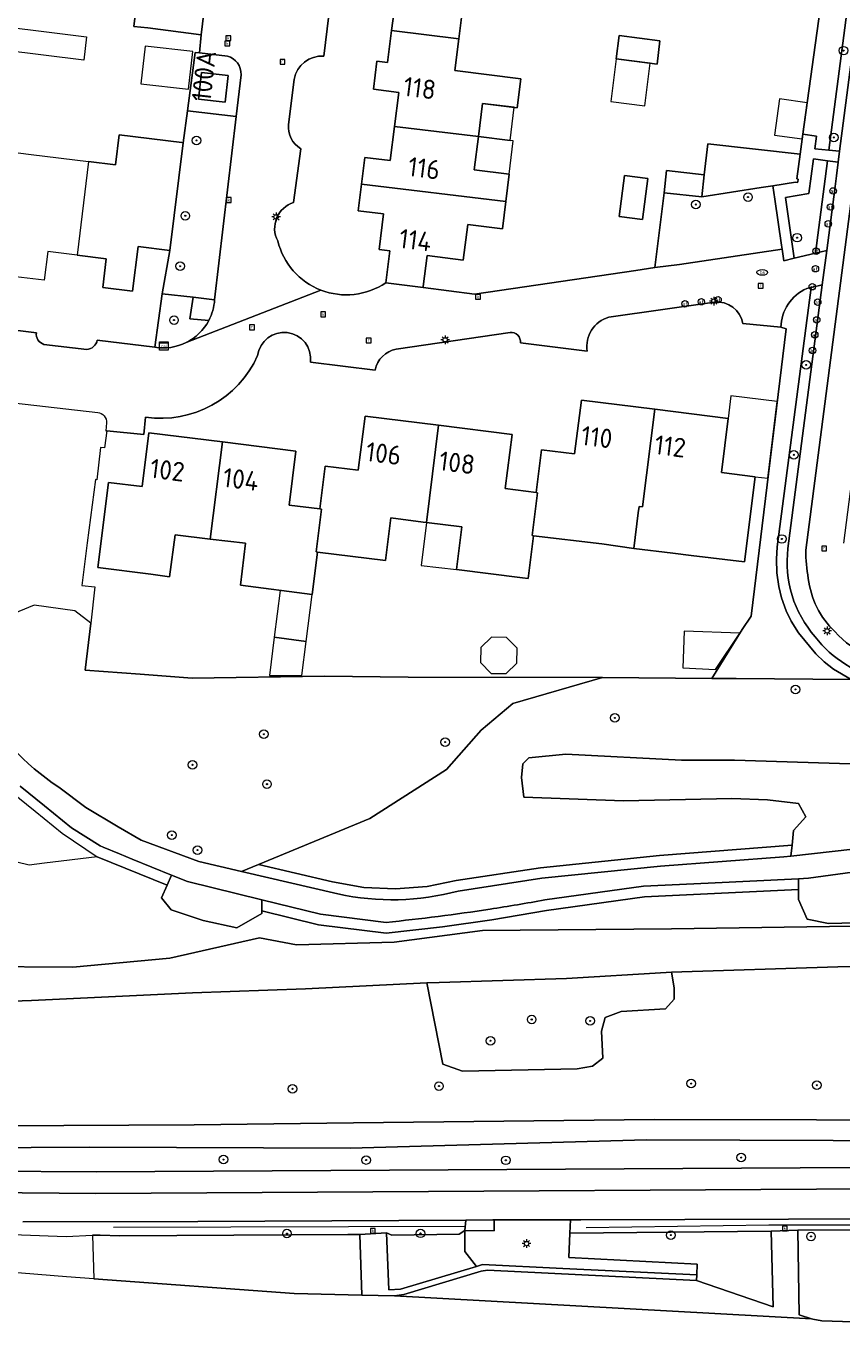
# Model space of a CAD drawing. Header units: metres. Extents: x 168032 to 180145, y 382923 to 399665.
# Tile 68 of 256: x 177484 to 177560, y 386974 to 387097. Entities that reach past the tile are written whole.
import ezdxf
from ezdxf.enums import TextEntityAlignment as Align

# ---------------------------------------------------------------- set-up
doc = ezdxf.new("R2010")
doc.units = ezdxf.units.M
doc.layers.get('0').update_dxf_attribs({"color": 8, "lineweight": 18})
for name, color, linetype, lineweight in [('B-WE-GR-BEPLANTING_CULTUUR_BOSPLANTSOEN-GV', 8, 'Continuous', 18), ('B-WE-GR-BEPLANTING_CULTUUR_HEESTERS-GV', 8, 'Continuous', 18), ('B-WE-GR-BOOM-S', 8, 'Continuous', 18), ('B-WE-GR-HAAG-G', 8, 'GR-HAAG1', 18), ('B-WE-KL-DATA-S', 8, 'Continuous', 18), ('B-WE-KL-ET_LS_OV_LICHTMAST-S', 8, 'Continuous', 18), ('B-WE-KL-WATER-S', 8, 'Continuous', 18), ('B-WE-OG-BEBOUWING-GV', 8, 'Continuous', 18), ('B-WE-OG-BEBOUWING-T18', 8, 'Continuous', 18), ('B-WE-OG-BEBOUWING_LUIFEL-GV', 8, 'Continuous', 18), ('B-WE-OG-BEBOUWING_SCHUUR-GV', 8, 'Continuous', 18), ('B-WE-OG-TERREIN_CULTUURSCHEIDING-GV', 8, 'Continuous', 18), ('B-WE-OG-TERREIN_ERF-GV', 8, 'Continuous', 18), ('B-WE-OG-WATER_GREPPEL-GV', 8, 'Continuous', 18), ('B-WE-RI-GWA_KOLK-S', 8, 'Continuous', 18), ('B-WE-RI-GWA_RIOOLPUT-S', 8, 'Continuous', 18), ('B-WE-VH-VERHARDING_ASFALT-GV', 8, 'Continuous', 18), ('B-WE-VH-VERHARDING_BETONSTRAATSTEEN-GV', 8, 'Continuous', 18), ('B-WE-VH-VERHARDING_FUNDERING_ZAND-GV', 8, 'Continuous', 18), ('B-WE-VH-VERHARDING_TEGEL-GV', 8, 'Continuous', 18), ('B-WE-VW-AFSLUITPAAL-S', 8, 'Continuous', 18)]:
    doc.layers.add(name, color=color, linetype=linetype, lineweight=lineweight)
doc.styles.add('NLCS-ISO', font='NLCS-ISO.ttf')
doc.styles.add('NLCS-ISO-M200-T18', font='NLCS-ISO.ttf', dxfattribs={"height": 0.36})
doc.linetypes.add('GR-HAAG1', pattern='A,6,[176,NLCS.SHX,S=0.125,R=0,X=0,Y=0],-2', length=8)

# ---------------------------------------------------------------- blocks, each defined once
blk = doc.blocks.new('SKL-DATA_SIGNAAL_CAIKAST-SO')
at = {"color": 0, "linetype": 'ByBlock', "lineweight": 18}
for points in [[(-2, 2), (2, 2), (2, 1.68), (-2, 1.68)], [(-2, 1.52), (2, 1.52), (2, -2), (-2, -2)]]:
    blk.add_lwpolyline(points, close=True, dxfattribs=at)
at = {"color": 0, "linetype": 'ByBlock', "lineweight": 18, "style": 'NLCS-ISO'}
blk.add_text('cai', height=1.5, dxfattribs=at).set_placement((0, 0), align=Align.MIDDLE_CENTER)
blk = doc.blocks.new('SKL-ET_OV_LICHTMAST-SO')
at = {"color": 0, "linetype": 'ByBlock', "lineweight": 18}
for points in [[(-1.25, 0), (-2, 0)], [(-1.41, 1.41), (-0.88, 0.88)], [(0, 2), (0, 1.25)], [(0.88, 0.88), (1.41, 1.41)], [(2, 0), (1.25, 0)], [(-1.41, -1.41), (-0.88, -0.88)], [(0, -1.25), (0, -2)], [(0.88, -0.88), (1.41, -1.41)]]:
    blk.add_lwpolyline(points, dxfattribs=at)
blk.add_circle((0, 0), 1, dxfattribs=at)
blk = doc.blocks.new('SVW-AFSLUITPAAL-SO')
at = {"lineweight": 18}
blk.add_circle((0, 0), 1.5, dxfattribs=at)
at = {"lineweight": 18, "style": 'NLCS-ISO'}
blk.add_text('af', height=1.8, dxfattribs=at).set_placement((0, 0), align=Align.MIDDLE_CENTER)
blk = doc.blocks.new('SRI-PUT_INSPECTIEPUT_RIOOLPUT-SO')
at = {"color": 0, "linetype": 'ByBlock', "lineweight": 18}
blk.add_lwpolyline([(-1.12, -1.12), (1.12, -1.12), (1.12, 1.12), (-1.12, 1.12)], close=True, dxfattribs=at)
at = {"color": 0, "linetype": 'ByBlock', "lineweight": 18, "style": 'NLCS-ISO'}
blk.add_text('r', height=1.5, dxfattribs=at).set_placement((0, 0.28), align=Align.MIDDLE_CENTER)
blk = doc.blocks.new('SRI-KOLK-SO')
at = {"color": 0, "linetype": 'ByBlock', "lineweight": 18}
blk.add_lwpolyline([(-1.125, -1.125), (1.125, -1.125), (1.125, 1.125), (-1.125, 1.125)], close=True, dxfattribs=at)
at = {"color": 0, "linetype": 'ByBlock', "lineweight": 18, "style": 'NLCS-ISO'}
blk.add_text('k', height=1.5, dxfattribs=at).set_placement((0, 0), align=Align.MIDDLE_CENTER)
blk = doc.blocks.new('SKL-WATER_BRANDKRAAN_BRANDPUT-SO')
at = {"color": 0, "linetype": 'ByBlock', "lineweight": 18}
blk.add_ellipse((0, 0), major_axis=(2.5, 0), ratio=0.54, dxfattribs=at)
at = {"color": 0, "linetype": 'ByBlock', "lineweight": 18, "style": 'NLCS-ISO'}
blk.add_text('bk', height=1.5, dxfattribs=at).set_placement((0.16, 0), align=Align.MIDDLE_CENTER)
blk = doc.blocks.new('SGR-BOOM_01-SO')
at = {"linetype": 'ByBlock', "lineweight": 18}
h = blk.add_hatch(color=0, dxfattribs=at)
h.dxf.hatch_style = 1
edge = h.paths.add_edge_path()
edge.add_arc((0, 0), 0.25, 0, 360)
at = {"color": 0, "linetype": 'ByBlock', "lineweight": 18}
for radius in [2, 0.25]:
    blk.add_circle((0, 0), radius, dxfattribs=at)

msp = doc.modelspace()

# ---------------------------------------------------------------- linework, layer by layer
at = {"layer": 'B-WE-GR-BEPLANTING_CULTUUR_BOSPLANTSOEN-GV', "flags": 128}
for points in [[(177563.818, 387124.579), (177561.244, 387124.888), (177559.931, 387114.011), (177558.648, 387103.924), (177556.314, 387087.099), (177557.591, 387086.914), (177557.436, 387085.737), (177558.749, 387085.603)], [(177558.62, 387084.611), (177557.314, 387084.799), (177556.89, 387081.56), (177554.688, 387081.193), (177555.516, 387075.526), (177557.499, 387075.996)], [(177567.261, 387025.757), (177568.408, 387027.363), (177567.72, 387028.396), (177565.999, 387028.625), (177560.723, 387028.396), (177549.941, 387028.74), (177545.009, 387028.74), (177534.227, 387029.314), (177530.786, 387028.97), (177530.212, 387028.396), (177530.098, 387027.134), (177530.327, 387025.298), (177539.618, 387024.954), (177549.712, 387025.183), (177553.038, 387025.068), (177555.906, 387024.724), (177556.594, 387023.462), (177555.447, 387022.2), (177555.308, 387020.817), (177555.207, 387019.807), (177564.823, 387020.881), (177568.006, 387021.135), (177567.632, 387022.107), (177567.376, 387022.774)], [(177568.365, 387018.298), (177567.784, 387019.229), (177556.85, 387017.741), (177555.906, 387017.696), (177555.906, 387016.694), (177555.906, 387015.774), (177556.708, 387013.938), (177558.705, 387013.534), (177566.229, 387013.709), (177568.293, 387015.889)], [(177505.902, 387015.728), (177498.974, 387017.43), (177497.488, 387018.03), (177497.081, 387017.115), (177496.547, 387015.913), (177497.438, 387014.799), (177500.445, 387013.796), (177503.563, 387013.128), (177505.902, 387014.464), (177505.902, 387014.697)], [(177537.898, 387004.762), (177539.389, 387005.336), (177543.518, 387005.566), (177544.321, 387006.484), (177544.321, 387007.516), (177544.076, 387008.992), (177543.584, 387008.976), (177534.281, 387008.395), (177522.431, 387008.041), (177521.263, 387007.986), (177522.757, 387000.402), (177524.604, 386999.765), (177535.271, 386999.994), (177536.702, 387000.231), (177537.668, 387000.976), (177537.554, 387003.5)]]:
    msp.add_lwpolyline(points, close=True, dxfattribs=at)
for points in [[(177554.28, 387069.09), (177554.751, 387068.96), (177551.491, 387042.16), (177550.673, 387040.931), (177547.844, 387036.366), (177549.475, 387036.354), (177550.089, 387036.349), (177560.825, 387036.269), (177559.171, 387037.237), (177558.312, 387037.91), (177557.518, 387038.659), (177555.914, 387040.606), (177555.239, 387041.702), (177554.773, 387042.668), (177554.335, 387043.879), (177554.075, 387044.92), (177553.893, 387046.195), (177553.854, 387047.481), (177553.939, 387048.618), (177557.083, 387072.793)], [(177557.083, 387072.793), (177556.674, 387072.695)]]:
    msp.add_lwpolyline(points, dxfattribs=at)
at = {"layer": 'B-WE-GR-BEPLANTING_CULTUUR_BOSPLANTSOEN-GV'}
msp.add_lwpolyline([(177556.674, 387072.695, 0.2993022), (177554.28, 387069.09)], format="xyb", dxfattribs=at)
at = {"layer": 'B-WE-GR-BEPLANTING_CULTUUR_HEESTERS-GV', "flags": 128}
for points in [[(177500.954, 387069.724), (177499.178, 387069.888), (177499.51, 387071.888), (177496.61, 387072.22), (177495.932, 387067.23)], [(177529.286, 387034.035), (177537.64, 387036.439), (177519.55, 387036.48), (177511.732, 387036.567), (177499.404, 387036.394), (177494.559, 387036.753), (177489.446, 387037.132), (177489.959, 387041.53), (177488.483, 387042.67), (177484.674, 387043.186), (177482.35, 387042.218), (177480.284, 387039.442), (177479.488, 387034.665)], [(177486.972, 387026.247), (177489.497, 387024.352), (177492.509, 387022.534), (177494.645, 387021.299), (177500.031, 387019.303), (177503.992, 387018.379), (177505.578, 387019.034), (177515.961, 387023.328), (177523.121, 387027.869), (177526.341, 387031.532), (177529.286, 387034.035)], [(177475.143, 386984.83), (177487.659, 386984.359), (177490.121, 386984.47), (177490.837, 386984.466), (177492.673, 386984.415), (177513.927, 386984.535), (177515.044, 386984.549), (177517.517, 386984.689), (177518.013, 386984.482), (177524.287, 386984.584), (177524.804, 386984.928), (177524.904, 386985.886), (177499.927, 386985.765), (177483.622, 386985.723)]]:
    msp.add_lwpolyline(points, dxfattribs=at)
at = {"layer": 'B-WE-GR-BEPLANTING_CULTUUR_HEESTERS-GV'}
for points in [[(177498.845, 387067.667, 0.1569846), (177500.954, 387069.724)], [(177495.932, 387067.23, 0.1575767), (177498.845, 387067.667)], [(177479.488, 387034.665, 0.138156), (177486.972, 387026.247)]]:
    msp.add_lwpolyline(points, format="xyb", dxfattribs=at)
at = {"layer": 'B-WE-GR-BEPLANTING_CULTUUR_HEESTERS-GV', "flags": 128}
msp.add_lwpolyline([(177605.825, 386985.481), (177584.019, 386986.06), (177535.63, 386985.921), (177535.136, 386985.92), (177534.664, 386985.919), (177534.607, 386984.665), (177553.379, 386984.858), (177555.842, 386984.954), (177575.365, 386985.004), (177577.854, 386984.956), (177598.14, 386984.763), (177600.666, 386984.822), (177605.817, 386984.368)], close=True, dxfattribs=at)
at = {"layer": 'B-WE-GR-HAAG-G', "flags": 128}
for points in [[(177524.905, 386985.284), (177492.075, 386985.183)], [(177605.034, 386984.937), (177600.889, 386985.15), (177597.86, 386985.197), (177575.096, 386985.414), (177556.021, 386985.414), (177553.139, 386985.414), (177536.112, 386985.15)]]:
    msp.add_lwpolyline(points, dxfattribs=at)
at = {"layer": 'B-WE-OG-BEBOUWING-GV', "flags": 128}
for points in [[(177528.77, 387101.17), (177529.149, 387104.25), (177525.9, 387104.67), (177518.105, 387105.678), (177517.702, 387102.497), (177515.362, 387102.793), (177515.03, 387100.166), (177518.372, 387099.743), (177517.995, 387096.766), (177524.27, 387095.98), (177524.63, 387098.95), (177528.44, 387098.49)], [(177500.624, 387099.438), (177496.865, 387099.916), (177494.48, 387100.187), (177494.35, 387100.2), (177493.97, 387097.13), (177495.272, 387096.989), (177500.232, 387096.358)], [(177524.27, 387095.98), (177517.995, 387096.766), (177517.618, 387093.783), (177516.631, 387093.908), (177516.299, 387091.28), (177518.663, 387090.98), (177518.26, 387087.799), (177526.08, 387086.86), (177526.46, 387089.96), (177529.71, 387089.56), (177530.04, 387092.26), (177523.9, 387093.01)], [(177543, 387095.8), (177539.21, 387096.28), (177538.93, 387094.11), (177542.73, 387093.62)], [(177500, 387090.34), (177502.49, 387090.06), (177502.77, 387092.55), (177500.28, 387092.83)], [(177498.571, 387086.291), (177498.451, 387086.306), (177492.615, 387087.019), (177492.271, 387084.236), (177489.74, 387084.549), (177488.68, 387075.82), (177491.401, 387075.482), (177491.069, 387072.808), (177493.847, 387072.463), (177494.362, 387076.61), (177497.341, 387076.24)], [(177526.08, 387086.86), (177518.26, 387087.799), (177517.858, 387084.622), (177515.514, 387084.918), (177515.199, 387082.43), (177528.641, 387080.82), (177528.95, 387083.36), (177525.7, 387083.76)], [(177556.053, 387085.218), (177547.45, 387086.193), (177547.124, 387083.311), (177546.89, 387081.25), (177552.438, 387082.11), (177553.519, 387082.281), (177555.63, 387082.615), (177555.833, 387082.585), (177555.841, 387082.644), (177555.876, 387082.902), (177555.759, 387082.935)], [(177541.38, 387079.148), (177541.875, 387082.946), (177539.698, 387083.23), (177539.203, 387079.432)], [(177547.124, 387083.311), (177543.6, 387083.71), (177543.4, 387081.62), (177546.89, 387081.25)], [(177528.641, 387080.82), (177515.199, 387082.43), (177514.886, 387079.954), (177517.245, 387079.656), (177516.825, 387076.333), (177517.823, 387076.207), (177517.448, 387073.239), (177520.926, 387072.799), (177520.939, 387072.899), (177521.303, 387075.779), (177524.666, 387075.354), (177525.087, 387078.681), (177528.33, 387078.27)], [(177542.517, 387061.456), (177535.681, 387062.31), (177535.051, 387057.29), (177531.951, 387057.66), (177531.451, 387053.7), (177531.6, 387053.68), (177531.09, 387049.69), (177531.21, 387049.67), (177537.57, 387048.9), (177540.559, 387048.475), (177540.981, 387051.785), (177541.06, 387052.402), (177541.37, 387052.36)], [(177542.517, 387061.456), (177541.37, 387052.36), (177541.06, 387052.402), (177540.981, 387051.785), (177540.559, 387048.475), (177544.19, 387048.04), (177545.911, 387047.83), (177550.891, 387047.23), (177551.871, 387055.17), (177548.741, 387055.55), (177549.361, 387060.6)], [(177522.36, 387059.961), (177515.521, 387060.82), (177514.891, 387055.79), (177511.811, 387056.14), (177511.311, 387052.17), (177511.46, 387052.15), (177510.95, 387048.17), (177511.09, 387048.15), (177517.44, 387047.36), (177517.92, 387051.32), (177520.938, 387050.946), (177521.23, 387050.91)], [(177531.451, 387053.7), (177528.591, 387054.07), (177529.221, 387059.1), (177522.36, 387059.961), (177521.23, 387050.91), (177524.54, 387050.503), (177524.05, 387046.52), (177530.205, 387045.754), (177530.72, 387045.69), (177531.21, 387049.67), (177531.09, 387049.69), (177531.6, 387053.68)], [(177502.235, 387058.414), (177495.38, 387059.27), (177494.741, 387054.25), (177491.6, 387054.64), (177490.61, 387046.71), (177495.57, 387046.07), (177497.29, 387045.85), (177497.82, 387049.75), (177501.1, 387049.36)], [(177511.311, 387052.17), (177508.441, 387052.53), (177509.071, 387057.56), (177502.235, 387058.414), (177501.1, 387049.36), (177504.38, 387048.96), (177503.91, 387045.05), (177510.59, 387044.18), (177511.09, 387048.15), (177510.95, 387048.17), (177511.46, 387052.15)]]:
    msp.add_lwpolyline(points, close=True, dxfattribs=at)
at = {"layer": 'B-WE-OG-BEBOUWING_LUIFEL-GV', "flags": 128}
for points in [[(177495.022, 387095.304), (177494.622, 387091.78), (177499.081, 387091.272), (177499.483, 387094.798)], [(177538.93, 387094.11), (177538.418, 387090.143), (177541.592, 387089.734), (177542.104, 387093.701)], [(177526.08, 387086.86), (177529.048, 387086.504), (177529.428, 387089.595), (177526.46, 387089.96)], [(177529.048, 387086.504), (177526.08, 387086.86), (177525.7, 387083.76), (177528.95, 387083.36), (177529.323, 387086.471)], [(177549.361, 387060.6), (177548.741, 387055.55), (177551.871, 387055.17), (177553.059, 387055.026), (177553.927, 387062.175), (177549.619, 387062.704)], [(177524.54, 387050.503), (177521.23, 387050.91), (177520.763, 387046.903), (177524.05, 387046.52)], [(177510.59, 387044.18), (177507.614, 387044.555), (177507.065, 387040.202), (177510.022, 387039.817)], [(177529.689, 387039.189), (177528.713, 387040.193), (177527.313, 387040.213), (177526.309, 387039.238), (177526.289, 387037.838), (177527.264, 387036.834), (177528.664, 387036.813), (177529.668, 387037.789)], [(177545.118, 387037.365), (177548.192, 387037.205), (177550.44, 387040.577), (177545.255, 387040.784)]]:
    msp.add_lwpolyline(points, close=True, dxfattribs=at)
at = {"layer": 'B-WE-OG-BEBOUWING_SCHUUR-GV', "flags": 128}
for points in [[(177556.718, 387090.012), (177554.143, 387090.369), (177553.676, 387087.001), (177556.251, 387086.644)], [(177507.065, 387040.202), (177506.618, 387036.648), (177509.639, 387036.63), (177510.022, 387039.817)]]:
    msp.add_lwpolyline(points, close=True, dxfattribs=at)
at = {"layer": 'B-WE-OG-TERREIN_CULTUURSCHEIDING-GV', "flags": 128}
for points in [[(177564.812, 387124.46), (177563.818, 387124.579), (177558.749, 387085.603), (177559.746, 387085.502)], [(177559.611, 387084.469), (177558.62, 387084.611), (177557.499, 387075.996), (177558.541, 387076.243), (177559.285, 387081.962), (177559.448, 387083.213)], [(177607.707, 386990.86), (177583.398, 386990.913), (177490.459, 386990.374), (177480.135, 386990.459), (177463.991, 386991.504), (177431.352, 386994.553), (177413.207, 386996.534), (177373.43, 387001.895), (177366.385, 387002.87), (177365.87, 387000.922), (177373.154, 386999.914), (177393.829, 386997.035), (177412.99, 386994.546), (177431.135, 386992.565), (177463.805, 386989.513), (177480.119, 386988.459), (177490.443, 386988.374), (177583.41, 386988.913), (177607.685, 386988.859)], [(177524.804, 386984.928), (177524.287, 386984.584), (177518.013, 386984.482), (177517.517, 386984.689), (177517.733, 386979.38), (177518.82, 386979.442), (177525.904, 386981.573), (177524.81, 386982.968)], [(177527.566, 386985.898), (177527.415, 386985.898), (177524.904, 386985.886), (177524.804, 386984.928), (177527.551, 386984.871)], [(177553.379, 386984.858), (177534.607, 386984.665), (177534.503, 386982.41), (177546.479, 386981.773), (177546.437, 386980.777), (177546.415, 386980.254), (177553.548, 386977.809)], [(177575.365, 386985.004), (177555.842, 386984.954), (177555.971, 386977.051), (177557.128, 386976.69), (177557.263, 386976.648), (177558.073, 386976.492), (177567.702, 386976.193), (177575.486, 386976.697)], [(177515.044, 386984.549), (177513.927, 386984.535), (177492.673, 386984.415), (177490.837, 386984.466), (177490.121, 386984.47), (177490.25, 386980.4), (177508.92, 386979.033), (177515.204, 386978.893)]]:
    msp.add_lwpolyline(points, close=True, dxfattribs=at)
for points in [[(177558.125, 387073.044), (177557.083, 387072.793), (177553.939, 387048.618), (177553.854, 387047.481), (177553.893, 387046.195), (177554.075, 387044.92), (177554.335, 387043.879), (177554.773, 387042.668), (177555.239, 387041.702), (177555.914, 387040.606), (177557.518, 387038.659), (177558.312, 387037.91), (177559.171, 387037.237), (177560.825, 387036.269), (177562.945, 387036.254), (177563.896, 387036.247)], [(177554.932, 387048.49), (177558.125, 387073.044)], [(177560.825, 387036.269), (177550.089, 387036.349), (177549.475, 387036.354), (177547.844, 387036.366), (177537.64, 387036.439), (177529.286, 387034.035), (177526.341, 387031.532), (177523.121, 387027.869), (177515.961, 387023.328), (177505.578, 387019.034), (177512.473, 387017.425), (177515.413, 387016.89), (177518.357, 387016.743), (177521.298, 387016.978), (177524.017, 387017.54), (177531.877, 387018.73), (177542.967, 387019.869), (177555.308, 387020.817), (177555.447, 387022.2), (177556.594, 387023.462), (177555.906, 387024.724), (177553.038, 387025.068), (177549.712, 387025.183), (177539.618, 387024.954), (177530.327, 387025.298), (177530.098, 387027.134), (177530.212, 387028.396), (177530.786, 387028.97), (177534.227, 387029.314), (177545.009, 387028.74), (177549.941, 387028.74), (177560.723, 387028.396)], [(177482.516, 387025.838), (177484.764, 387024.009), (177487.298, 387021.947), (177490.544, 387019.746), (177497.081, 387017.115), (177497.488, 387018.03), (177493.815, 387019.514), (177492.64, 387020.006), (177491.123, 387020.641), (177490.829, 387020.764), (177488.17, 387022.431), (177485.636, 387024.493), (177483.388, 387026.322)], [(177555.207, 387019.807), (177555.308, 387020.817), (177542.967, 387019.869), (177531.877, 387018.73), (177524.017, 387017.54), (177521.298, 387016.978), (177518.357, 387016.743), (177515.413, 387016.89), (177512.473, 387017.425), (177505.578, 387019.034), (177503.992, 387018.379), (177512.997, 387016.278)], [(177566.229, 387013.709), (177558.705, 387013.534), (177556.708, 387013.938), (177555.906, 387015.774), (177555.906, 387016.694), (177541.561, 387016), (177532.419, 387014.736), (177527.324, 387013.878), (177522.73, 387013.227), (177517.472, 387012.623), (177511.187, 387013.399), (177505.902, 387014.697), (177505.902, 387014.464), (177503.563, 387013.128), (177500.445, 387013.796), (177497.438, 387014.799), (177496.547, 387015.913), (177497.081, 387017.115), (177490.544, 387019.746), (177485.637, 387019.137), (177484.232, 387018.962), (177479.337, 387020.132)], [(177524.194, 387016.556), (177532.004, 387017.739), (177543.057, 387018.874), (177554.556, 387019.734), (177555.207, 387019.807)], [(177555.906, 387016.694), (177555.906, 387017.696), (177547.493, 387017.293), (177541.469, 387016.998), (177532.268, 387015.726)], [(177517.477, 387013.631), (177511.369, 387014.385), (177505.902, 387015.728), (177505.902, 387014.697), (177511.187, 387013.399), (177517.472, 387012.623), (177522.73, 387013.227), (177527.324, 387013.878), (177532.419, 387014.736), (177541.561, 387016), (177555.906, 387016.694)], [(177562.997, 387013.308), (177544.062, 387013.042), (177526.45, 387012.866), (177518.226, 387011.794), (177509.146, 387011.554), (177505.669, 387012.183), (177497.318, 387010.286), (177488.282, 387009.445), (177479.227, 387009.522)], [(177479.227, 387009.522), (177488.282, 387009.445), (177497.318, 387010.286), (177505.669, 387012.183), (177509.146, 387011.554), (177518.226, 387011.794), (177526.45, 387012.866), (177544.062, 387013.042), (177562.997, 387013.308)], [(177481.343, 386994.656), (177499.599, 386994.756), (177514.431, 386994.942), (177542.477, 386995.248), (177557.577, 386995.242), (177574.985, 386995.204), (177575.888, 386997.994), (177576.978, 387000.395), (177578.069, 387000.832), (177579.16, 387001.05), (177582.869, 387001.05), (177626.288, 386999.74), (177636.744, 387000.333), (177639.383, 387000.929), (177641.124, 387002.141), (177641.124, 387003.451), (177640.251, 387004.979), (177640.251, 387006.506), (177642.604, 387008.645), (177638.661, 387011.185)], [(177475.716, 387006.043), (177484.451, 387006.366), (177499.425, 387007.051), (177509.975, 387007.45), (177521.263, 387007.986), (177522.431, 387008.041), (177534.281, 387008.395), (177543.584, 387008.976), (177544.076, 387008.992), (177559.579, 387009.481), (177570.43, 387009.685)], [(177570.43, 387009.685), (177559.579, 387009.481), (177544.076, 387008.992), (177544.321, 387007.516), (177544.321, 387006.484), (177543.518, 387005.566), (177539.389, 387005.336), (177537.898, 387004.762), (177537.554, 387003.5), (177537.668, 387000.976), (177536.702, 387000.231), (177535.271, 386999.994), (177524.604, 386999.765), (177522.757, 387000.402), (177521.263, 387007.986), (177509.975, 387007.45), (177499.425, 387007.051), (177484.451, 387006.366), (177475.716, 387006.043)], [(177373.43, 387001.895), (177413.207, 386996.534), (177431.352, 386994.553), (177463.991, 386991.504), (177480.135, 386990.459), (177490.459, 386990.374), (177583.398, 386990.913), (177607.707, 386990.86), (177636.943, 386990.196), (177647.044, 386989.785), (177655.588, 386989.23), (177656.063, 386993.581), (177656.259, 386995.378)], [(177628.135, 386992.266), (177603.043, 386992.69), (177582.095, 386993.046), (177559.15, 386993.313), (177541.732, 386993.367), (177514.14, 386992.599), (177489.872, 386992.69), (177462.556, 386992.539), (177445.515, 386993.475), (177427.448, 386995.373), (177407.061, 386998.124), (177387.132, 387000.763)]]:
    msp.add_lwpolyline(points, dxfattribs=at)
at = {"layer": 'B-WE-OG-TERREIN_CULTUURSCHEIDING-GV'}
for points in [[(177557.46, 387040.252, -0.2145966), (177554.932, 387048.49)], [(177563.896, 387036.247, -0.1791867), (177557.46, 387040.252)], [(177512.997, 387016.278, 0.1197952), (177524.194, 387016.556)], [(177532.268, 387015.726, -0.007253), (177527.172, 387014.867)], [(177527.172, 387014.867, -0.0133886), (177517.477, 387013.631)]]:
    msp.add_lwpolyline(points, format="xyb", dxfattribs=at)
at = {"layer": 'B-WE-OG-TERREIN_ERF-GV', "flags": 128}
for points in [[(177524.63, 387098.95), (177524.27, 387095.98), (177523.9, 387093.01), (177530.04, 387092.26), (177529.71, 387089.56), (177526.46, 387089.96), (177526.08, 387086.86), (177525.7, 387083.76), (177528.95, 387083.36), (177528.641, 387080.82), (177528.33, 387078.27), (177525.087, 387078.681), (177524.666, 387075.354), (177521.303, 387075.779), (177520.939, 387072.899), (177520.926, 387072.799), (177525.71, 387072.17), (177540.761, 387074.398), (177542.53, 387074.66), (177543.4, 387081.62), (177543.6, 387083.71), (177547.124, 387083.311), (177547.45, 387086.193), (177556.053, 387085.218), (177556.314, 387087.099), (177558.648, 387103.924)], [(177509.488, 387100.9), (177512.43, 387100.51), (177511.68, 387094.36)], [(177499.674, 387094.716), (177500.09, 387094.66), (177500.232, 387096.358), (177495.272, 387096.989), (177493.97, 387097.13), (177494.35, 387100.2), (177494.48, 387100.187), (177496.865, 387099.916), (177500.624, 387099.438), (177500.74, 387099.99)], [(177517.448, 387073.239), (177517.823, 387076.207), (177516.825, 387076.333), (177517.245, 387079.656), (177514.886, 387079.954), (177515.199, 387082.43), (177515.514, 387084.918), (177517.858, 387084.622), (177518.26, 387087.799), (177518.663, 387090.98), (177516.299, 387091.28), (177516.631, 387093.908), (177517.618, 387093.783), (177517.995, 387096.766), (177518.372, 387099.743)], [(177479.05, 387085.88), (177484.4, 387085.21), (177489.74, 387084.549), (177492.271, 387084.236), (177492.615, 387087.019), (177498.451, 387086.306), (177498.571, 387086.291), (177498.97, 387089.26), (177499.674, 387094.716)], [(177508.911, 387092.195), (177508.38, 387088)], [(177509.529, 387085.731), (177508.86, 387080.72)], [(177490.57, 387067.89), (177495.932, 387067.23), (177496.61, 387072.22), (177497.341, 387076.24), (177494.362, 387076.61), (177493.847, 387072.463), (177491.069, 387072.808), (177491.401, 387075.482), (177488.68, 387075.82), (177485.951, 387076.158), (177485.618, 387073.479), (177482.989, 387073.805)], [(177548.09, 387071.43), (177538.25, 387070.03)], [(177479.859, 387069.207), (177484.888, 387068.589)], [(177495.07, 387060.71), (177494.9, 387059.1), (177491.459, 387059.44), (177491.228, 387057.858), (177490.851, 387057.878), (177490.51, 387054.886), (177490.388, 387054.896), (177489.634, 387049.017), (177489.122, 387045.023), (177490.352, 387044.903), (177489.959, 387041.53), (177489.446, 387037.132), (177494.559, 387036.753), (177499.404, 387036.394), (177511.732, 387036.567), (177519.55, 387036.48), (177537.64, 387036.439), (177547.844, 387036.366), (177550.673, 387040.931), (177551.491, 387042.16), (177554.751, 387068.96)], [(177529.05, 387068.62), (177518.416, 387067.061)], [(177554.751, 387068.96), (177554.28, 387069.09), (177550.71, 387069.461)], [(177485.59, 387067.5), (177489.58, 387067.01)], [(177536.22, 387066.86), (177530, 387067.65)], [(177516.46, 387065.11), (177510.43, 387065.842)]]:
    msp.add_lwpolyline(points, dxfattribs=at)
for points in [[(177482.06, 387097.1), (177485.82, 387096.63), (177489.57, 387096.17), (177489.3, 387093.98), (177485.55, 387094.45), (177481.79, 387094.91)], [(177543, 387095.8), (177542.73, 387093.62), (177538.93, 387094.11), (177539.21, 387096.28)], [(177541.875, 387082.946), (177541.38, 387079.148), (177539.203, 387079.432), (177539.698, 387083.23)], [(177528.591, 387054.07), (177531.451, 387053.7), (177531.951, 387057.66), (177535.051, 387057.29), (177535.681, 387062.31), (177542.517, 387061.456), (177549.361, 387060.6), (177548.741, 387055.55), (177551.871, 387055.17), (177550.891, 387047.23), (177545.911, 387047.83), (177544.19, 387048.04), (177540.559, 387048.475), (177537.57, 387048.9), (177531.21, 387049.67), (177530.72, 387045.69), (177530.205, 387045.754), (177524.05, 387046.52), (177524.54, 387050.503), (177521.23, 387050.91), (177520.938, 387050.946), (177517.92, 387051.32), (177517.44, 387047.36), (177511.09, 387048.15), (177510.59, 387044.18), (177503.91, 387045.05), (177504.38, 387048.96), (177501.1, 387049.36), (177497.82, 387049.75), (177497.29, 387045.85), (177495.57, 387046.07), (177490.61, 387046.71), (177491.6, 387054.64), (177494.741, 387054.25), (177495.38, 387059.27), (177502.235, 387058.414), (177509.071, 387057.56), (177508.441, 387052.53), (177511.311, 387052.17), (177511.811, 387056.14), (177514.891, 387055.79), (177515.521, 387060.82), (177522.36, 387059.961), (177529.221, 387059.1)]]:
    msp.add_lwpolyline(points, close=True, dxfattribs=at)
at = {"layer": 'B-WE-OG-TERREIN_ERF-GV'}
for points in [[(177511.68, 387094.36, 0.3850763), (177508.911, 387092.195)], [(177508.38, 387088, 0.2878501), (177509.529, 387085.731)], [(177508.86, 387080.72, 0.4715496), (177507.389, 387077.143)], [(177507.389, 387077.143, 0.2455527), (177511.398, 387072.563)], [(177511.398, 387072.563, 0.2456191), (177517.448, 387073.239)], [(177550.71, 387069.461, 0.3981205), (177548.09, 387071.43)], [(177538.25, 387070.03, 0.3796652), (177536.22, 387066.86)], [(177484.888, 387068.589, 0.3669536), (177485.59, 387067.5)], [(177510.43, 387065.842, 0.9962985), (177505.509, 387066.457)], [(177530, 387067.65, 0.456244), (177529.05, 387068.62)], [(177489.58, 387067.01, 0.3251411), (177490.57, 387067.89)], [(177505.509, 387066.457, -0.3340073), (177495.07, 387060.71)], [(177518.416, 387067.061, 0.3013997), (177516.46, 387065.11)]]:
    msp.add_lwpolyline(points, format="xyb", dxfattribs=at)
at = {"layer": 'B-WE-OG-WATER_GREPPEL-GV', "flags": 128}
for points in [[(177574.985, 386995.204), (177557.577, 386995.242), (177542.477, 386995.248), (177514.431, 386994.942), (177499.599, 386994.756), (177481.343, 386994.656)], [(177462.556, 386992.539), (177489.872, 386992.69), (177514.14, 386992.599), (177541.732, 386993.367), (177559.15, 386993.313), (177582.095, 386993.046)]]:
    msp.add_lwpolyline(points, dxfattribs=at)
at = {"layer": 'B-WE-VH-VERHARDING_ASFALT-GV', "flags": 128}
for points in [[(177560.132, 387048.968), (177563.431, 387074.514), (177563.844, 387077.713), (177565.199, 387088.172), (177565.357, 387089.393), (177567.282, 387104.257), (177567.335, 387104.665), (177569.06, 387117.983), (177565.702, 387118.457), (177556.582, 387048.31)], [(177583.41, 386988.913), (177490.443, 386988.374), (177480.119, 386988.459)], [(177483.622, 386985.723), (177499.927, 386985.765), (177524.904, 386985.886), (177527.415, 386985.898), (177527.566, 386985.898), (177534.664, 386985.919), (177535.136, 386985.92), (177535.63, 386985.921), (177584.019, 386986.06)], [(177658.742, 386973.704), (177659.081, 386976.444), (177659.284, 386977.134), (177656.432, 386976.084), (177653.457, 386975.265), (177651.272, 386974.915), (177647.254, 386974.67), (177643.406, 386974.826), (177640.581, 386975.145), (177640.569, 386974.983), (177567.702, 386976.193), (177558.073, 386976.492), (177557.263, 386976.648), (177557.128, 386976.69), (177518.269, 386978.825), (177515.204, 386978.893), (177508.92, 386979.033), (177490.25, 386980.4), (177487.693, 386980.608), (177472.81, 386981.817)]]:
    msp.add_lwpolyline(points, dxfattribs=at)
at = {"layer": 'B-WE-VH-VERHARDING_ASFALT-GV'}
for points in [[(177556.582, 387048.31, 0.0415871), (177556.825, 387045.687)], [(177556.825, 387045.687, 0.1736178), (177559.289, 387040.733)], [(177559.289, 387040.733, 0.2181596), (177566.384, 387037.659)]]:
    msp.add_lwpolyline(points, format="xyb", dxfattribs=at)
at = {"layer": 'B-WE-VH-VERHARDING_BETONSTRAATSTEEN-GV', "flags": 128}
for points in [[(177511.68, 387094.36), (177512.43, 387100.51), (177509.488, 387100.9)], [(177500.74, 387099.99), (177500.624, 387099.438), (177500.232, 387096.358), (177500.09, 387094.66), (177502.698, 387094.36)], [(177503.961, 387092.635), (177503.51, 387088.73), (177501.5, 387071.66)], [(177508.38, 387088), (177508.911, 387092.195)], [(177508.86, 387080.72), (177509.529, 387085.731)], [(177556.674, 387072.695), (177557.083, 387072.793), (177558.125, 387073.044), (177558.541, 387076.243), (177557.499, 387075.996), (177555.516, 387075.526), (177554.54, 387075.295), (177554.383, 387076.366), (177544.83, 387074.942), (177542.53, 387074.66), (177540.761, 387074.398), (177525.71, 387072.17), (177520.926, 387072.799), (177517.448, 387073.239)], [(177511.398, 387072.563), (177498.845, 387067.667)], [(177498.845, 387067.667), (177511.398, 387072.563)], [(177501.5, 387071.66), (177499.51, 387071.888), (177499.178, 387069.888), (177500.954, 387069.724)], [(177538.25, 387070.03), (177548.09, 387071.43)], [(177484.888, 387068.589), (177479.859, 387069.207)], [(177518.416, 387067.061), (177529.05, 387068.62)], [(177550.71, 387069.461), (177554.28, 387069.09)], [(177489.58, 387067.01), (177485.59, 387067.5)], [(177495.932, 387067.23), (177490.57, 387067.89)], [(177530, 387067.65), (177536.22, 387066.86)], [(177510.43, 387065.842), (177516.46, 387065.11)], [(177472.98, 387063.171), (177490.61, 387061.14)], [(177491.42, 387060.18), (177491.35, 387059.45), (177491.459, 387059.44), (177494.9, 387059.1), (177495.07, 387060.71)]]:
    msp.add_lwpolyline(points, dxfattribs=at)
at = {"layer": 'B-WE-VH-VERHARDING_BETONSTRAATSTEEN-GV'}
for points in [[(177502.698, 387094.36, -0.3602656), (177503.961, 387092.635)], [(177508.911, 387092.195, -0.3850763), (177511.68, 387094.36)], [(177509.529, 387085.731, -0.2878501), (177508.38, 387088)], [(177507.389, 387077.143, -0.4715496), (177508.86, 387080.72)], [(177511.398, 387072.563, -0.2455527), (177507.389, 387077.143)], [(177517.448, 387073.239, -0.2456191), (177511.398, 387072.563)], [(177554.28, 387069.09, -0.2993022), (177556.674, 387072.695)], [(177501.5, 387071.66, -0.1054349), (177500.954, 387069.724)], [(177500.954, 387069.724, 0.1054349), (177501.5, 387071.66)], [(177548.09, 387071.43, -0.3981205), (177550.71, 387069.461)], [(177500.954, 387069.724, -0.1569846), (177498.845, 387067.667)], [(177536.22, 387066.86, -0.3796652), (177538.25, 387070.03)], [(177485.59, 387067.5, -0.3669536), (177484.888, 387068.589)], [(177505.509, 387066.457, -0.9962985), (177510.43, 387065.842)], [(177529.05, 387068.62, -0.456244), (177530, 387067.65)], [(177490.57, 387067.89, -0.3251411), (177489.58, 387067.01)], [(177498.845, 387067.667, -0.1575767), (177495.932, 387067.23)], [(177495.07, 387060.71, 0.3340073), (177505.509, 387066.457)], [(177516.46, 387065.11, -0.3013997), (177518.416, 387067.061)], [(177490.61, 387061.14, -0.4146796), (177491.42, 387060.18)]]:
    msp.add_lwpolyline(points, format="xyb", dxfattribs=at)
at = {"layer": 'B-WE-VH-VERHARDING_BETONSTRAATSTEEN-GV', "flags": 128}
for points in [[(177546.415, 386980.254), (177526.935, 386981.212), (177526.334, 386981.136), (177519.121, 386978.963), (177518.269, 386978.825), (177557.128, 386976.69), (177555.971, 386977.051), (177555.842, 386984.954), (177553.379, 386984.858), (177553.548, 386977.809)], [(177533.937, 386981.382), (177526.47, 386981.744), (177525.904, 386981.573), (177518.82, 386979.442), (177517.733, 386979.38), (177517.517, 386984.689), (177515.044, 386984.549), (177515.204, 386978.893), (177518.269, 386978.825), (177519.121, 386978.963), (177526.334, 386981.136), (177526.935, 386981.212), (177546.415, 386980.254), (177546.437, 386980.777)]]:
    msp.add_lwpolyline(points, close=True, dxfattribs=at)
at = {"layer": 'B-WE-VH-VERHARDING_FUNDERING_ZAND-GV'}
for points in [[(177486.972, 387026.247, -0.138156), (177479.488, 387034.665)], [(177524.194, 387016.556, -0.1197952), (177512.997, 387016.278)], [(177527.172, 387014.867, 0.007253), (177532.268, 387015.726)], [(177517.477, 387013.631, 0.0133886), (177527.172, 387014.867)]]:
    msp.add_lwpolyline(points, format="xyb", dxfattribs=at)
at = {"layer": 'B-WE-VH-VERHARDING_FUNDERING_ZAND-GV', "flags": 128}
for points in [[(177483.388, 387026.322), (177485.636, 387024.493), (177488.17, 387022.431), (177490.829, 387020.764), (177491.123, 387020.641), (177492.64, 387020.006), (177493.815, 387019.514), (177497.488, 387018.03), (177498.974, 387017.43), (177505.902, 387015.728), (177511.369, 387014.385), (177517.477, 387013.631)], [(177512.997, 387016.278), (177503.992, 387018.379), (177500.031, 387019.303), (177494.645, 387021.299), (177492.509, 387022.534), (177489.497, 387024.352), (177486.972, 387026.247)], [(177584.599, 387020.739), (177591.619, 387023.262), (177594.764, 387022.868), (177589.266, 387025.085), (177586.932, 387023.817), (177580.883, 387021.838), (177575.561, 387021.632), (177572.982, 387021.532), (177568.006, 387021.135), (177564.823, 387020.881), (177555.207, 387019.807), (177554.556, 387019.734), (177543.057, 387018.874), (177532.004, 387017.739), (177524.194, 387016.556)], [(177532.268, 387015.726), (177541.469, 387016.998), (177547.493, 387017.293), (177555.906, 387017.696), (177556.85, 387017.741), (177567.784, 387019.229), (177571.204, 387019.694), (177576.72, 387019.655), (177579.303, 387020.01), (177584.599, 387020.739)]]:
    msp.add_lwpolyline(points, dxfattribs=at)
at = {"layer": 'B-WE-VH-VERHARDING_TEGEL-GV', "flags": 128}
for points in [[(177565.702, 387118.457), (177566.627, 387125.271), (177564.812, 387124.46), (177559.746, 387085.502), (177559.611, 387084.469), (177559.448, 387083.213), (177559.285, 387081.962), (177558.541, 387076.243), (177558.125, 387073.044), (177554.932, 387048.49)], [(177556.582, 387048.31), (177565.702, 387118.457)], [(177502.698, 387094.36), (177500.09, 387094.66), (177499.674, 387094.716), (177498.97, 387089.26), (177503.51, 387088.73), (177503.961, 387092.635)]]:
    msp.add_lwpolyline(points, dxfattribs=at)
at = {"layer": 'B-WE-VH-VERHARDING_TEGEL-GV'}
for points in [[(177503.961, 387092.635, 0.3602656), (177502.698, 387094.36)], [(177554.932, 387048.49, 0.2145966), (177557.46, 387040.252)], [(177556.825, 387045.687, -0.0415871), (177556.582, 387048.31)], [(177559.289, 387040.733, -0.1736178), (177556.825, 387045.687)], [(177557.46, 387040.252, 0.1791867), (177563.896, 387036.247)], [(177566.384, 387037.659, -0.2181596), (177559.289, 387040.733)]]:
    msp.add_lwpolyline(points, format="xyb", dxfattribs=at)
at = {"layer": 'B-WE-VH-VERHARDING_TEGEL-GV', "flags": 128}
for points in [[(177500, 387090.34), (177500.28, 387092.83), (177502.77, 387092.55), (177502.49, 387090.06)], [(177503.51, 387088.73), (177498.97, 387089.26), (177498.571, 387086.291), (177497.341, 387076.24), (177496.61, 387072.22), (177499.51, 387071.888), (177501.5, 387071.66)], [(177557.314, 387084.799), (177558.62, 387084.611), (177559.611, 387084.469), (177559.746, 387085.502), (177558.749, 387085.603), (177557.436, 387085.737), (177557.591, 387086.914), (177556.314, 387087.099), (177556.053, 387085.218), (177555.759, 387082.935), (177555.876, 387082.902), (177555.841, 387082.644), (177555.833, 387082.585), (177555.63, 387082.615), (177553.519, 387082.281), (177553.699, 387081.048), (177554.327, 387076.749), (177554.383, 387076.366), (177554.54, 387075.295), (177555.516, 387075.526), (177554.688, 387081.193), (177556.89, 387081.56)], [(177553.699, 387081.048), (177553.519, 387082.281), (177552.438, 387082.11), (177546.89, 387081.25), (177543.4, 387081.62), (177542.53, 387074.66), (177544.83, 387074.942), (177554.383, 387076.366), (177554.327, 387076.749)], [(177534.607, 386984.665), (177534.664, 386985.919), (177527.566, 386985.898), (177527.551, 386984.871), (177524.804, 386984.928), (177524.81, 386982.968), (177525.904, 386981.573), (177526.47, 386981.744), (177533.937, 386981.382), (177546.437, 386980.777), (177546.479, 386981.773), (177534.503, 386982.41)]]:
    msp.add_lwpolyline(points, close=True, dxfattribs=at)

# ---------------------------------------------------------------- block references
at = {"layer": 'B-WE-GR-BOOM-S', "xscale": 0.2, "yscale": 0.2, "zscale": 0.2}
for p in [(177560.104, 387094.874), (177499.814, 387086.508), (177559.202, 387086.787), (177546.343, 387080.538), (177551.208, 387081.227), (177498.768, 387079.488), (177555.782, 387077.444), (177498.283, 387074.781), (177497.716, 387069.761), (177556.623, 387065.588), (177555.473, 387057.206), (177554.363, 387049.363), (177555.628, 387035.344), (177538.8, 387032.691), (177506.095, 387031.165), (177522.976, 387030.435), (177499.434, 387028.312), (177506.379, 387026.512), (177497.502, 387021.767), (177499.9, 387020.37), (177531.047, 387004.583), (177536.488, 387004.447), (177527.204, 387002.597), (177508.748, 386998.116), (177522.407, 386998.377), (177545.917, 386998.608), (177557.619, 386998.45), (177502.322, 386991.523), (177515.619, 386991.482), (177528.641, 386991.456), (177550.578, 386991.708), (177508.242, 386984.63), (177520.689, 386984.648), (177544.008, 386984.485), (177557.077, 386984.362)]:
    msp.add_blockref('SGR-BOOM_01-SO', p, dxfattribs=at)
at = {"layer": 'B-WE-KL-DATA-S', "xscale": 0.2, "yscale": 0.2, "zscale": 0.2}
msp.add_blockref('SKL-DATA_SIGNAAL_CAIKAST-SO', (177496.777, 387067.349), dxfattribs=at)
at = {"layer": 'B-WE-KL-ET_LS_OV_LICHTMAST-S', "xscale": 0.2, "yscale": 0.2, "zscale": 0.2}
for p in [(177507.226, 387079.384), (177548.028, 387071.536), (177522.977, 387067.925), (177558.572, 387040.792), (177530.576, 386983.7)]:
    msp.add_blockref('SKL-ET_OV_LICHTMAST-SO', p, dxfattribs=at)
at = {"layer": 'B-WE-KL-WATER-S', "xscale": 0.2, "yscale": 0.2, "zscale": 0.2}
msp.add_blockref('SKL-WATER_BRANDKRAAN_BRANDPUT-SO', (177552.534, 387074.207), dxfattribs=at)
at = {"layer": 'B-WE-RI-GWA_KOLK-S', "xscale": 0.2, "yscale": 0.2, "zscale": 0.2}
for p in [(177502.687, 387095.542), (177502.772, 387096.046), (177502.828, 387080.949), (177526.052, 387071.924), (177511.623, 387070.302), (177516.245, 386984.892), (177554.635, 386985.107)]:
    msp.add_blockref('SRI-KOLK-SO', p, dxfattribs=at)
at = {"layer": 'B-WE-RI-GWA_RIOOLPUT-S', "xscale": 0.2, "yscale": 0.2, "zscale": 0.2}
for p in [(177507.824, 387093.837), (177552.384, 387072.952), (177504.983, 387069.084), (177515.86, 387067.859), (177558.305, 387048.476)]:
    msp.add_blockref('SRI-PUT_INSPECTIEPUT_RIOOLPUT-SO', p, dxfattribs=at)
at = {"layer": 'B-WE-VW-AFSLUITPAAL-S', "xscale": 0.2, "yscale": 0.2, "zscale": 0.2}
for p in [(177559.14, 387081.802), (177558.884, 387080.303), (177558.683, 387078.732), (177557.557, 387076.191), (177557.486, 387074.548), (177557.196, 387072.87), (177545.334, 387071.28), (177546.859, 387071.472), (177548.415, 387071.667), (177557.703, 387071.436), (177557.608, 387069.782), (177557.429, 387068.397), (177557.218, 387066.936)]:
    msp.add_blockref('SVW-AFSLUITPAAL-SO', p, dxfattribs=at)

# ---------------------------------------------------------------- texts
at = {"layer": 'B-WE-OG-BEBOUWING-T18', "style": 'NLCS-ISO-M200-T18'}
for s, rotation, p in [('100A', 83.6, (177500.501, 387092.511)), ('118', 352.8, (177520.617, 387091.386)), ('116', 352.9, (177521.022, 387083.914)), ('114', 352.9, (177520.211, 387077.219)), ('110', 352.9, (177537.12, 387058.854)), ('106', 352.8, (177517.25, 387057.327)), ('112', 352.9, (177543.96, 387057.999)), ('108', 352.8, (177524.093, 387056.468)), ('102', 352.9, (177497.101, 387055.778)), ('104', 352.9, (177503.947, 387054.923))]:
    msp.add_text(s, height=1.8, rotation=rotation, dxfattribs=at).set_placement(p, align=Align.MIDDLE)

doc.saveas('drawing.dxf')
